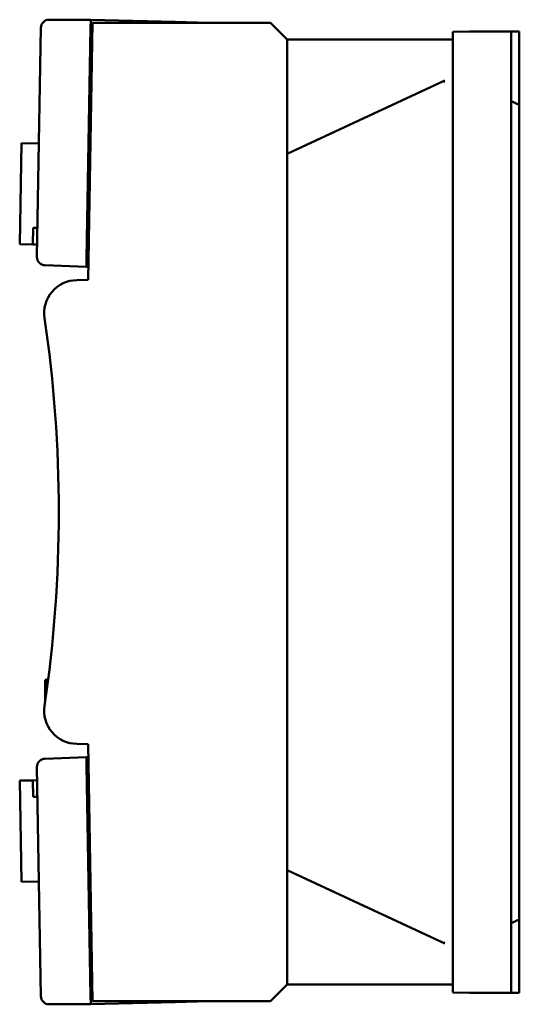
# Model space of a CAD drawing. Header units: millimetres. Extents: x 24 to 118, y 71 to 186.
# Tile 1 of 6: x 24 to 54, y 71 to 130. Entities that reach past the tile are written whole.
import ezdxf

# ---------------------------------------------------------------- set-up
doc = ezdxf.new("R2010")
doc.units = ezdxf.units.MM
doc.header["$LTSCALE"] = 0.666667
doc.layers.add('Arêtes visibles(ISO)', color=7, linetype='Continuous', lineweight=50)

msp = doc.modelspace()

# ---------------------------------------------------------------- linework, layer by layer
at = {"layer": 'Arêtes visibles(ISO)'}
for p, q in [((28.168, 130.424), (25.658, 130.424)), ((28.281, 130.229), (28.01, 114.729)), ((28.168, 130.424), (28.159, 129.924)), ((28.168, 130.424), (33.266, 130.29)), ((39.01, 130.229), (28.281, 130.229)), ((33.265, 130.229), (33.266, 130.29)), ((33.266, 130.29), (35.265, 130.238)), ((35.265, 130.238), (35.265, 130.229)), ((39.01, 130.229), (40.01, 129.229)), ((25.159, 129.932), (24.917, 116.122)), ((27.916, 116.026), (28.159, 129.924)), ((53.51, 129.721), (50.01, 129.691)), ((50.01, 129.691), (50.01, 129.229)), ((51.01, 129.721), (52.71, 129.721)), ((51.01, 129.699), (51.01, 129.721)), ((53.51, 129.721), (52.71, 129.721)), ((52.71, 129.714), (52.71, 129.721)), ((54.01, 129.721), (53.51, 129.721)), ((53.51, 129.721), (53.51, 71.721)), ((54.01, 127.294), (54.01, 129.721)), ((28.145, 129.124), (28.262, 129.123)), ((40.01, 129.229), (40.01, 122.329)), ((40.01, 129.229), (49.51, 129.229)), ((49.51, 129.229), (50.01, 129.229)), ((50.01, 129.229), (50.01, 72.229)), ((28.131, 128.324), (28.248, 128.324)), ((54.01, 125.294), (54.01, 127.294)), ((40.01, 122.329), (49.51, 126.759)), ((49.386, 126.701), (49.51, 126.701)), ((53.51, 125.507), (54.01, 125.294)), ((54.01, 125.294), (54.01, 124.346)), ((54.01, 77.096), (54.01, 124.346)), ((23.987, 122.978), (23.881, 116.879)), ((23.987, 122.978), (25.037, 122.96)), ((40.01, 122.329), (40.01, 79.129)), ((24.68, 116.865), (24.698, 117.865)), ((24.698, 117.865), (24.948, 117.861)), ((23.881, 116.879), (24.68, 116.865)), ((24.68, 116.865), (24.93, 116.861)), ((28.047, 116.822), (27.93, 116.826)), ((27.916, 116.026), (27.908, 115.526)), ((25.4, 115.614), (27.908, 115.526)), ((27.908, 115.526), (28.024, 115.522)), ((28.01, 114.729), (27.32, 114.717)), ((25.41, 89.268), (25.41, 90.596)), ((25.51, 90.596), (25.41, 90.596)), ((25.51, 90.596), (25.603, 90.689)), ((25.51, 89.981), (25.51, 90.596)), ((25.41, 88.246), (25.41, 88.271)), ((25.417, 88.246), (25.41, 88.246)), ((27.32, 86.741), (28.01, 86.729)), ((28.01, 86.729), (28.281, 71.229)), ((27.908, 85.932), (25.4, 85.844)), ((28.024, 85.936), (27.908, 85.932)), ((27.908, 85.932), (27.916, 85.432)), ((24.917, 85.336), (25.159, 71.526)), ((28.159, 71.534), (27.916, 85.432)), ((23.881, 84.527), (24.681, 84.541)), ((23.881, 84.527), (23.988, 78.427)), ((24.681, 84.541), (24.931, 84.545)), ((24.699, 83.541), (24.681, 84.541)), ((27.93, 84.632), (28.047, 84.636)), ((24.949, 83.545), (24.699, 83.541)), ((40.01, 79.129), (40.01, 72.229)), ((49.51, 74.699), (40.01, 79.129)), ((23.988, 78.427), (25.038, 78.446)), ((54.01, 77.096), (54.01, 76.148)), ((53.51, 75.936), (54.01, 76.148)), ((54.01, 74.148), (54.01, 76.148)), ((49.42, 74.741), (49.51, 74.741)), ((54.01, 71.721), (54.01, 74.148)), ((28.131, 73.134), (28.248, 73.134)), ((28.145, 72.334), (28.262, 72.335)), ((40.01, 72.229), (39.01, 71.229)), ((40.01, 72.229), (49.51, 72.229)), ((45.01, 72.221), (44.988, 72.229)), ((45.01, 72.229), (45.01, 72.221)), ((49.51, 72.229), (50.01, 72.229)), ((50.01, 72.229), (50.01, 71.752)), ((28.159, 71.534), (28.168, 71.034)), ((53.51, 71.721), (50.01, 71.752)), ((51.01, 71.721), (51.01, 71.743)), ((51.01, 71.721), (52.71, 71.721)), ((52.71, 71.721), (52.71, 71.728)), ((52.71, 71.721), (53.51, 71.721)), ((53.51, 71.721), (54.01, 71.721)), ((25.658, 71.034), (28.168, 71.034)), ((28.168, 71.034), (33.266, 71.168)), ((28.281, 71.229), (39.01, 71.229)), ((33.266, 71.168), (33.265, 71.229)), ((35.265, 71.22), (33.266, 71.168)), ((35.265, 71.229), (35.265, 71.22))]:
    msp.add_line(p, q, dxfattribs=at)
for centre, radius, start, end in [((25.658, 129.924), 0.5, 90, 179), ((25.417, 116.113), 0.5, 179, 268), ((27.355, 112.717), 2, 91, 188.40667), ((-53.764, 100.729), 80, 351.59333, 8.40667), ((27.355, 88.741), 2, 171.59333, 269), ((25.417, 85.345), 0.5, 92, 181), ((25.658, 71.534), 0.5, 181, 270)]:
    msp.add_arc(centre, radius, start, end, dxfattribs=at)

doc.saveas('drawing.dxf')
